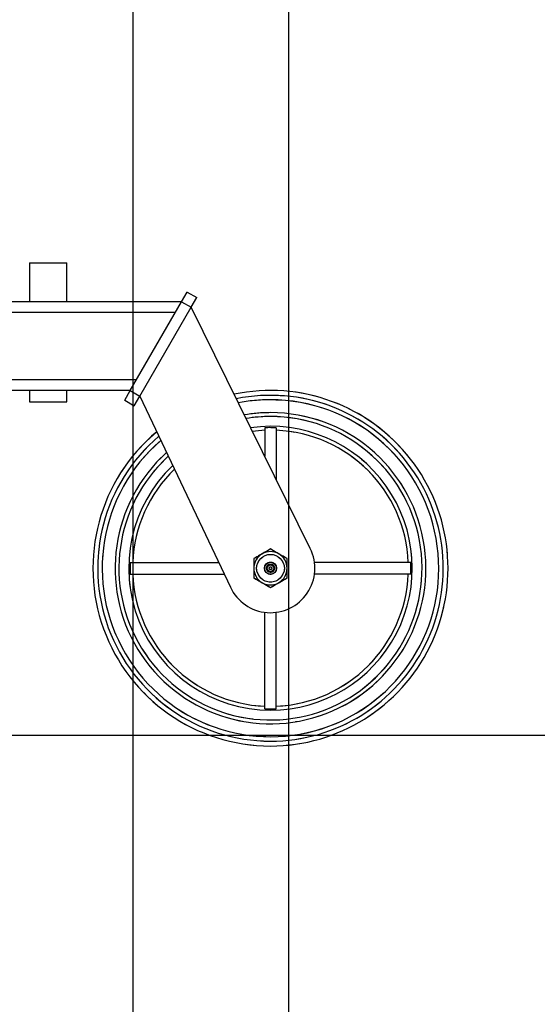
# Paper-space layout 'Sheet10' of a CAD drawing. Header units: inches. Extents: x 0.1 to 16.9, y 0.1 to 10.9.
# Tile 28 of 37: x 10 to 11, y 2.1 to 4. Entities that reach past the tile are written whole.
import ezdxf

# ---------------------------------------------------------------- set-up
doc = ezdxf.new("R2010")
doc.units = ezdxf.units.IN
doc.header["$MEASUREMENT"] = 0
doc.linetypes.add('PHANTOM', pattern=[0.5, 0.25, -0.05, 0.05, -0.05, 0.05, -0.05])
doc.layers.add('FORMAT', color=7, linetype='Continuous')
doc.styles.add('SLDTEXTSTYLE0', font='TXT', dxfattribs={"width": 0.75})
doc.dimstyles.new('SLDDIMSTYLE17', dxfattribs={"dimtxt": 0.104167, "dimasz": 0.13, "dimexe": 0, "dimexo": 0.0625, "dimgap": 0.026042, "dimtad": 0, "dimtih": 1, "dimtoh": 1, "dimdec": 0, "dimlfac": 12, "dimrnd": 1e-09, "dimzin": 12, "dimdsep": 46, "dimtxsty": 'SLDTEXTSTYLE0', "dimsah": 1, "dimcen": 0.09, "dimadec": 0, "dimazin": 3, "dimtfac": 1, "dimtdec": 0, "dimtofl": 0, "dimtmove": 0, "dimatfit": 3, "dimfxl": 1, "dimfrac": 2, "dimtolj": 1, "dimtzin": 12, "dimarcsym": 0})

# ---------------------------------------------------------------- blocks, each defined once
blk = doc.blocks.new('_D_107')
at = {"layer": 'FORMAT', "color": 7}
for p, q in [((10.5388, 6.5891), (10.5388, 1.0332)), ((7.0513, 3.1911), (7.0513, 1.0332)), ((8.617, 1.3104), (8.5853, 1.3104)), ((8.5853, 1.3104), (8.5853, 1.1449)), ((8.9249, 1.3104), (8.9566, 1.3104)), ((8.9566, 1.3104), (8.9566, 1.1449)), ((7.0513, 1.1582), (8.4941, 1.1582)), ((8.5853, 1.1449), (8.617, 1.1449)), ((8.9566, 1.1449), (8.9249, 1.1449)), ((10.5388, 1.1582), (9.0479, 1.1582))]:
    blk.add_line(p, q, dxfattribs=at)
for points in [[(7.0513, 1.1582), (7.1813, 1.1382), (7.1813, 1.1782)], [(10.5388, 1.1582), (10.4088, 1.1782), (10.4088, 1.1382)]]:
    blk.add_solid(points, dxfattribs=at)
at = {"layer": 'FORMAT', "color": 7, "char_height": 0.10417, "attachment_point": 1, "style": 'SLDTEXTSTYLE0'}
for s, insert in [('1063', (8.617, 1.2792)), ('42', (8.694, 1.1192))]:
    blk.add_mtext(s, dxfattribs=dict(at, insert=insert))
blk = doc.blocks.new('_D_108')
at = {"layer": 'FORMAT', "color": 7}
for p, q in [((10.2465, 7.4273), (10.2465, 1.4403)), ((7.0513, 3.1911), (7.0513, 1.4403)), ((8.4219, 1.7175), (8.3903, 1.7175)), ((8.3903, 1.7175), (8.3903, 1.552)), ((8.6528, 1.7175), (8.6845, 1.7175)), ((8.6845, 1.7175), (8.6845, 1.552)), ((7.0513, 1.5653), (8.299, 1.5653)), ((8.3903, 1.552), (8.4219, 1.552)), ((8.6845, 1.552), (8.6528, 1.552)), ((10.2465, 1.5653), (8.7758, 1.5653))]:
    blk.add_line(p, q, dxfattribs=at)
for points in [[(7.0513, 1.5653), (7.1813, 1.5453), (7.1813, 1.5853)], [(10.2465, 1.5653), (10.1165, 1.5853), (10.1165, 1.5453)]]:
    blk.add_solid(points, dxfattribs=at)
at = {"layer": 'FORMAT', "color": 7, "char_height": 0.10417, "attachment_point": 1, "style": 'SLDTEXTSTYLE0'}
for s, insert in [('974', (8.4219, 1.6863)), ('38', (8.4604, 1.5263))]:
    blk.add_mtext(s, dxfattribs=dict(at, insert=insert))
blk = doc.blocks.new('_D_111')
at = {"layer": 'FORMAT', "color": 7}
for p, q in [((10.5888, 6.6391), (11.3567, 6.6391)), ((11.2317, 6.6391), (11.2317, 5.24)), ((11.0778, 5.2189), (11.0461, 5.2189)), ((11.0461, 5.2189), (11.0461, 5.0534)), ((11.3857, 5.2189), (11.4174, 5.2189)), ((11.4174, 5.2189), (11.4174, 5.0534)), ((11.0461, 5.0534), (11.0778, 5.0534)), ((11.4174, 5.0534), (11.3857, 5.0534)), ((11.2317, 2.6109), (11.2317, 4.8934)), ((6.3825, 2.6109), (11.3567, 2.6109))]:
    blk.add_line(p, q, dxfattribs=at)
for points in [[(11.2317, 6.6391), (11.2117, 6.5091), (11.2517, 6.5091)], [(11.2317, 2.6109), (11.2517, 2.7409), (11.2117, 2.7409)]]:
    blk.add_solid(points, dxfattribs=at)
at = {"layer": 'FORMAT', "color": 7, "char_height": 0.10417, "attachment_point": 1, "style": 'SLDTEXTSTYLE0'}
for s, insert in [('1228', (11.0778, 5.1876)), ('48', (11.1548, 5.0276))]:
    blk.add_mtext(s, dxfattribs=dict(at, insert=insert))
blk = doc.blocks.new('_D_112')
at = {"layer": 'FORMAT', "color": 7}
for p, q in [((10.2965, 7.4773), (11.9361, 7.4773)), ((11.8111, 7.4773), (11.8111, 5.5763)), ((11.6572, 5.5552), (11.6255, 5.5552)), ((11.6255, 5.5552), (11.6255, 5.3897)), ((11.9651, 5.5552), (11.9968, 5.5552)), ((11.9968, 5.5552), (11.9968, 5.3897)), ((11.6255, 5.3897), (11.6572, 5.3897)), ((11.9968, 5.3897), (11.9651, 5.3897)), ((11.8111, 2.6109), (11.8111, 5.2297)), ((6.3825, 2.6109), (11.9361, 2.6109))]:
    blk.add_line(p, q, dxfattribs=at)
for points in [[(11.8111, 7.4773), (11.7911, 7.3473), (11.8311, 7.3473)], [(11.8111, 2.6109), (11.8311, 2.7409), (11.7911, 2.7409)]]:
    blk.add_solid(points, dxfattribs=at)
at = {"layer": 'FORMAT', "color": 7, "char_height": 0.10417, "attachment_point": 1, "style": 'SLDTEXTSTYLE0'}
for s, insert in [('1483', (11.6572, 5.524)), ('58', (11.7342, 5.364))]:
    blk.add_mtext(s, dxfattribs=dict(at, insert=insert))
blk = doc.blocks.new('_D_113')
at = {"layer": 'FORMAT', "color": 7}
for p, q in [((9.7969, 8.2118), (12.4278, 8.2118)), ((12.3028, 8.2118), (12.3028, 5.9448)), ((12.1489, 5.9237), (12.1172, 5.9237)), ((12.1172, 5.9237), (12.1172, 5.7582)), ((12.4567, 5.9237), (12.4884, 5.9237)), ((12.4884, 5.9237), (12.4884, 5.7582)), ((12.1172, 5.7582), (12.1489, 5.7582)), ((12.4884, 5.7582), (12.4567, 5.7582)), ((12.3028, 2.6109), (12.3028, 5.5981)), ((6.3825, 2.6109), (12.4278, 2.6109))]:
    blk.add_line(p, q, dxfattribs=at)
for points in [[(12.3028, 8.2118), (12.2828, 8.0818), (12.3228, 8.0818)], [(12.3028, 2.6109), (12.3228, 2.7409), (12.2828, 2.7409)]]:
    blk.add_solid(points, dxfattribs=at)
at = {"layer": 'FORMAT', "color": 7, "char_height": 0.10417, "attachment_point": 1, "style": 'SLDTEXTSTYLE0'}
for s, insert in [('1707', (12.1489, 5.8924)), ('67', (12.2258, 5.7324))]:
    blk.add_mtext(s, dxfattribs=dict(at, insert=insert))
blk = doc.blocks.new('_D_114')
at = {"layer": 'FORMAT', "color": 7}
for p, q in [((9.1242, 8.7919), (12.9115, 8.7919)), ((12.7865, 8.7919), (12.7865, 6.3557)), ((12.6325, 6.3346), (12.6008, 6.3346)), ((12.6008, 6.3346), (12.6008, 6.1691)), ((12.9404, 6.3346), (12.9721, 6.3346)), ((12.9721, 6.3346), (12.9721, 6.1691)), ((12.6008, 6.1691), (12.6325, 6.1691)), ((12.9721, 6.1691), (12.9404, 6.1691)), ((12.7865, 2.6109), (12.7865, 6.0091)), ((6.3825, 2.6109), (12.9115, 2.6109))]:
    blk.add_line(p, q, dxfattribs=at)
for points in [[(12.7865, 8.7919), (12.7665, 8.6619), (12.8065, 8.6619)], [(12.7865, 2.6109), (12.8065, 2.7409), (12.7665, 2.7409)]]:
    blk.add_solid(points, dxfattribs=at)
at = {"layer": 'FORMAT', "color": 7, "char_height": 0.10417, "attachment_point": 1, "style": 'SLDTEXTSTYLE0'}
for s, insert in [('1884', (12.6325, 6.3034)), ('74', (12.7095, 6.1434))]:
    blk.add_mtext(s, dxfattribs=dict(at, insert=insert))

psp = doc.layouts.new('Sheet10')

# ---------------------------------------------------------------- linework, layer by layer
at = {"color": 7, "linetype": 'Continuous', "lineweight": 25}
for p, q in [((10.0527, 3.4963), (10.0527, 3.4234)), ((10.0527, 3.4963), (10.1227, 3.4963)), ((10.1227, 3.4234), (10.1227, 3.4963)), ((10.3377, 3.4234), (10.3481, 3.4414)), ((10.3481, 3.4414), (10.3662, 3.431)), ((10.3377, 3.4234), (9.8638, 3.4234)), ((10.2415, 3.2567), (10.3377, 3.4234)), ((10.3377, 3.4234), (10.3558, 3.4129)), ((10.3558, 3.4129), (10.3662, 3.431)), ((10.3262, 3.4034), (9.8638, 3.4034)), ((10.2595, 3.2463), (10.3558, 3.4129)), ((10.5794, 2.9605), (10.3558, 3.4129)), ((10.253, 3.2767), (9.8638, 3.2767)), ((10.2415, 3.2567), (9.8638, 3.2567)), ((10.0527, 3.2567), (10.0527, 3.2359)), ((10.1227, 3.2359), (10.1227, 3.2567)), ((10.2311, 3.2386), (10.2415, 3.2567)), ((10.2415, 3.2567), (10.2595, 3.2463)), ((10.0527, 3.2359), (10.1227, 3.2359)), ((10.2311, 3.2386), (10.2491, 3.2282)), ((10.2491, 3.2282), (10.2595, 3.2463)), ((10.2595, 3.2463), (10.4294, 2.8879)), ((10.4939, 3.187), (10.4939, 3.1335)), ((10.5155, 3.187), (10.5155, 3.0897)), ((10.2412, 2.9344), (10.4073, 2.9344)), ((10.7682, 2.9344), (10.5873, 2.9344)), ((10.2412, 2.9127), (10.4176, 2.9127)), ((10.7682, 2.9127), (10.5873, 2.9127)), ((10.4939, 2.6601), (10.4939, 2.8409)), ((10.5155, 2.6601), (10.5155, 2.8409))]:
    psp.add_line(p, q, dxfattribs=at)
at = {"color": 7, "linetype": 'PHANTOM', "lineweight": 18}
for p, q in [((10.0527, 3.4963), (10.0527, 3.4234)), ((10.0527, 3.4963), (10.1227, 3.4963)), ((10.0527, 3.4963), (10.0527, 3.4234)), ((10.0527, 3.4963), (10.1227, 3.4963)), ((10.0527, 3.4963), (10.0527, 3.4234)), ((10.0527, 3.4963), (10.1227, 3.4963)), ((10.1227, 3.4234), (10.1227, 3.4963)), ((10.1227, 3.4234), (10.1227, 3.4963)), ((10.1227, 3.4234), (10.1227, 3.4963)), ((10.3377, 3.4234), (10.3481, 3.4414)), ((10.3377, 3.4234), (10.3481, 3.4414)), ((10.3377, 3.4234), (10.3481, 3.4414)), ((10.3481, 3.4414), (10.3662, 3.431)), ((10.3481, 3.4414), (10.3662, 3.431)), ((10.3481, 3.4414), (10.3662, 3.431)), ((10.3377, 3.4234), (9.8638, 3.4234)), ((10.3377, 3.4234), (9.8638, 3.4234)), ((10.3377, 3.4234), (9.8638, 3.4234)), ((10.2415, 3.2567), (10.3377, 3.4234)), ((10.2415, 3.2567), (10.3377, 3.4234)), ((10.2415, 3.2567), (10.3377, 3.4234)), ((10.3377, 3.4234), (10.3558, 3.4129)), ((10.3377, 3.4234), (10.3558, 3.4129)), ((10.3377, 3.4234), (10.3558, 3.4129)), ((10.3558, 3.4129), (10.3662, 3.431)), ((10.3558, 3.4129), (10.3662, 3.431)), ((10.3558, 3.4129), (10.3662, 3.431)), ((10.3262, 3.4034), (9.8638, 3.4034)), ((10.3262, 3.4034), (9.8638, 3.4034)), ((10.3262, 3.4034), (9.8638, 3.4034)), ((10.2595, 3.2463), (10.3558, 3.4129)), ((10.2595, 3.2463), (10.3558, 3.4129)), ((10.2595, 3.2463), (10.3558, 3.4129)), ((10.5794, 2.9605), (10.3558, 3.4129)), ((10.5794, 2.9605), (10.3558, 3.4129)), ((10.5794, 2.9605), (10.3558, 3.4129)), ((10.253, 3.2767), (9.8638, 3.2767)), ((10.253, 3.2767), (9.8638, 3.2767)), ((10.253, 3.2767), (9.8638, 3.2767)), ((10.2415, 3.2567), (9.8638, 3.2567)), ((10.2415, 3.2567), (9.8638, 3.2567)), ((10.2415, 3.2567), (9.8638, 3.2567)), ((10.0527, 3.2567), (10.0527, 3.2359)), ((10.0527, 3.2567), (10.0527, 3.2359)), ((10.0527, 3.2567), (10.0527, 3.2359)), ((10.1227, 3.2359), (10.1227, 3.2567)), ((10.1227, 3.2359), (10.1227, 3.2567)), ((10.1227, 3.2359), (10.1227, 3.2567)), ((10.2311, 3.2386), (10.2415, 3.2567)), ((10.2311, 3.2386), (10.2415, 3.2567)), ((10.2311, 3.2386), (10.2415, 3.2567)), ((10.2415, 3.2567), (10.2595, 3.2463)), ((10.2415, 3.2567), (10.2595, 3.2463)), ((10.2415, 3.2567), (10.2595, 3.2463)), ((10.0527, 3.2359), (10.1227, 3.2359)), ((10.0527, 3.2359), (10.1227, 3.2359)), ((10.0527, 3.2359), (10.1227, 3.2359)), ((10.2311, 3.2386), (10.2491, 3.2282)), ((10.2311, 3.2386), (10.2491, 3.2282)), ((10.2311, 3.2386), (10.2491, 3.2282)), ((10.2491, 3.2282), (10.2595, 3.2463)), ((10.2491, 3.2282), (10.2595, 3.2463)), ((10.2491, 3.2282), (10.2595, 3.2463)), ((10.2595, 3.2463), (10.4294, 2.8879)), ((10.2595, 3.2463), (10.4294, 2.8879)), ((10.2595, 3.2463), (10.4294, 2.8879)), ((10.4939, 3.187), (10.4939, 3.1335)), ((10.4939, 3.187), (10.4939, 3.1335)), ((10.4939, 3.187), (10.4939, 3.1335)), ((10.5155, 3.187), (10.5155, 3.0897)), ((10.5155, 3.187), (10.5155, 3.0897)), ((10.5155, 3.187), (10.5155, 3.0897)), ((10.2412, 2.9344), (10.4073, 2.9344)), ((10.2412, 2.9344), (10.4073, 2.9344)), ((10.2412, 2.9344), (10.4073, 2.9344)), ((10.7682, 2.9344), (10.5873, 2.9344)), ((10.7682, 2.9344), (10.5873, 2.9344)), ((10.7682, 2.9344), (10.5873, 2.9344)), ((10.2412, 2.9127), (10.4176, 2.9127)), ((10.2412, 2.9127), (10.4176, 2.9127)), ((10.2412, 2.9127), (10.4176, 2.9127)), ((10.7682, 2.9127), (10.5873, 2.9127)), ((10.7682, 2.9127), (10.5873, 2.9127)), ((10.7682, 2.9127), (10.5873, 2.9127)), ((10.4939, 2.6601), (10.4939, 2.8409)), ((10.4939, 2.6601), (10.4939, 2.8409)), ((10.4939, 2.6601), (10.4939, 2.8409)), ((10.5155, 2.6601), (10.5155, 2.8409)), ((10.5155, 2.6601), (10.5155, 2.8409)), ((10.5155, 2.6601), (10.5155, 2.8409))]:
    psp.add_line(p, q, dxfattribs=at)
at = {"color": 7, "linetype": 'Continuous', "lineweight": 25, "flags": 128}
psp.add_lwpolyline([(10.4939, 3.1822), (10.4764, 3.1809), (10.4708, 3.1802)], dxfattribs=at)
at = {"color": 7, "linetype": 'PHANTOM', "lineweight": 18, "flags": 128}
psp.add_lwpolyline([(10.4939, 3.1822), (10.4764, 3.1809), (10.4708, 3.1802)], dxfattribs=at)
psp.add_lwpolyline([(10.4939, 3.1822), (10.4764, 3.1809), (10.4708, 3.1802)], dxfattribs=at)
psp.add_lwpolyline([(10.4939, 3.1822), (10.4764, 3.1809), (10.4708, 3.1802)], dxfattribs=at)
at = {"color": 7, "linetype": 'Continuous', "lineweight": 25}
for radius in [0.026, 0.0115, 0.0112, 0.0111, 0.00772, 0.00611, 0.00263]:
    psp.add_circle((10.5047, 2.9236), radius, dxfattribs=at)
at = {"color": 7, "linetype": 'PHANTOM', "lineweight": 18}
for radius in [0.026, 0.026, 0.026, 0.0115, 0.0115, 0.0115, 0.0112, 0.0112, 0.0112, 0.0111, 0.0111, 0.0111, 0.00772, 0.00772, 0.00772, 0.00611, 0.00611, 0.00611, 0.00263, 0.00263, 0.00263]:
    psp.add_circle((10.5047, 2.9236), radius, dxfattribs=at)
at = {"color": 7, "linetype": 'Continuous', "lineweight": 25}
for radius, start, end in [(0.3333, 270, 101.8268), (0.3159, 130.6533, 90), (0.3242, 270, 101.4103), (0.3159, 90, 101.0109), (0.2917, 131.9603, 90), (0.2917, 90, 99.7039), (0.2845, 132.3941, 90), (0.2845, 90, 99.2701), (0.3333, 129.8374, 270), (0.2661, 270, 98.0561), (0.2589, 2.3981, 87.6019), (0.3242, 130.2539, 270), (0.2661, 133.6081, 270), (0.2589, 134.1355, 177.6019), (0.0833, 205.3599, 26.3043), (0.0312, 60, 120), (0.0313, 120, 180), (0.0312, 0, 60), (0.0313, 180, 240), (0.0312, 300, 0), (0.2589, 182.3981, 267.6019), (0.2589, 272.3981, 357.6019), (0.0313, 240, 300)]:
    psp.add_arc((10.5047, 2.9236), radius, start, end, dxfattribs=at)
at = {"color": 7, "linetype": 'PHANTOM', "lineweight": 18}
for radius, start, end in [(0.3333, 270, 101.8268), (0.3333, 270, 101.8268), (0.3333, 270, 101.8268), (0.3159, 130.6533, 90), (0.3159, 130.6533, 90), (0.3159, 130.6533, 90), (0.3242, 270, 101.4103), (0.3242, 270, 101.4103), (0.3242, 270, 101.4103), (0.3159, 90, 101.0109), (0.3159, 90, 101.0109), (0.3159, 90, 101.0109), (0.2917, 131.9603, 90), (0.2917, 131.9603, 90), (0.2917, 131.9603, 90), (0.2917, 90, 99.7039), (0.2917, 90, 99.7039), (0.2917, 90, 99.7039), (0.2845, 132.3941, 90), (0.2845, 132.3941, 90), (0.2845, 132.3941, 90), (0.2845, 90, 99.2701), (0.2845, 90, 99.2701), (0.2845, 90, 99.2701), (0.3333, 129.8374, 270), (0.3333, 129.8374, 270), (0.3333, 129.8374, 270), (0.2661, 270, 98.0561), (0.2661, 270, 98.0561), (0.2661, 270, 98.0561), (0.2589, 2.3981, 87.6019), (0.2589, 2.3981, 87.6019), (0.2589, 2.3981, 87.6019), (0.3242, 130.2539, 270), (0.3242, 130.2539, 270), (0.3242, 130.2539, 270), (0.2661, 133.6081, 270), (0.2661, 133.6081, 270), (0.2661, 133.6081, 270), (0.2589, 134.1355, 177.6019), (0.2589, 134.1355, 177.6019), (0.2589, 134.1355, 177.6019), (0.0833, 205.3599, 26.3043), (0.0833, 205.3599, 26.3043), (0.0833, 205.3599, 26.3043), (0.0312, 60, 120), (0.0312, 60, 120), (0.0312, 60, 120), (0.0313, 120, 180), (0.0313, 120, 180), (0.0313, 120, 180), (0.0312, 0, 60), (0.0312, 0, 60), (0.0312, 0, 60), (0.0313, 180, 240), (0.0313, 180, 240), (0.0313, 180, 240), (0.0312, 300, 0), (0.0312, 300, 0), (0.0312, 300, 0), (0.2589, 182.3981, 267.6019), (0.2589, 182.3981, 267.6019), (0.2589, 182.3981, 267.6019), (0.2589, 272.3981, 357.6019), (0.2589, 272.3981, 357.6019), (0.2589, 272.3981, 357.6019), (0.0313, 240, 300), (0.0313, 240, 300), (0.0313, 240, 300)]:
    psp.add_arc((10.5047, 2.9236), radius, start, end, dxfattribs=at)
at = {"color": 7, "linetype": 'Continuous', "lineweight": 25}
for points, knots in [([(10.5155, 3.187), (10.51, 3.1871), (10.5028, 3.1873), (10.4955, 3.1871), (10.4939, 3.187)], [0, 0, 0, 0, 0.769378, 1, 1, 1, 1]), ([(10.5047, 2.9597), (10.5022, 2.9582), (10.497, 2.9552), (10.4917, 2.9522), (10.4891, 2.9506)], [0, 0, 0, 0, 0.495458, 1, 1, 1, 1]), ([(10.5203, 2.9506), (10.52, 2.9508), (10.5172, 2.9525), (10.5119, 2.9555), (10.5071, 2.9583), (10.5047, 2.9597)], [0, 0, 0, 0, 0.070092, 0.530785, 1, 1, 1, 1]), ([(10.4891, 2.9506), (10.4887, 2.9504), (10.4859, 2.9488), (10.4806, 2.9457), (10.4759, 2.943), (10.4735, 2.9416)], [0, 0, 0, 0, 0.070092, 0.530785, 1, 1, 1, 1]), ([(10.4735, 2.9416), (10.4735, 2.9403), (10.4735, 2.9344), (10.4735, 2.9283), (10.4735, 2.9236)], [0, 0, 0, 0, 0.227411, 1, 1, 1, 1]), ([(10.536, 2.9416), (10.5334, 2.9431), (10.5283, 2.946), (10.523, 2.9491), (10.5203, 2.9506)], [0, 0, 0, 0, 0.495458, 1, 1, 1, 1]), ([(10.536, 2.9236), (10.536, 2.9283), (10.536, 2.9344), (10.536, 2.9403), (10.536, 2.9416)], [0, 0, 0, 0, 0.772589, 1, 1, 1, 1]), ([(10.2412, 2.9344), (10.2411, 2.9288), (10.241, 2.9216), (10.2412, 2.9144), (10.2412, 2.9127)], [0, 0, 0, 0, 0.769378, 1, 1, 1, 1]), ([(10.4735, 2.9236), (10.4735, 2.9221), (10.4735, 2.916), (10.4735, 2.91), (10.4735, 2.9055)], [0, 0, 0, 0, 0.244767, 1, 1, 1, 1]), ([(10.536, 2.9055), (10.536, 2.91), (10.536, 2.916), (10.536, 2.9221), (10.536, 2.9236)], [0, 0, 0, 0, 0.755233, 1, 1, 1, 1]), ([(10.7682, 2.9127), (10.7683, 2.9183), (10.7684, 2.9255), (10.7682, 2.9327), (10.7682, 2.9344)], [0, 0, 0, 0, 0.769378, 1, 1, 1, 1]), ([(10.4735, 2.9055), (10.476, 2.9041), (10.4811, 2.9011), (10.4864, 2.898), (10.4891, 2.8965)], [0, 0, 0, 0, 0.495458, 1, 1, 1, 1]), ([(10.5203, 2.8965), (10.5207, 2.8967), (10.5235, 2.8983), (10.5288, 2.9014), (10.5336, 2.9041), (10.536, 2.9055)], [0, 0, 0, 0, 0.070092, 0.530785, 1, 1, 1, 1]), ([(10.4891, 2.8965), (10.4894, 2.8963), (10.4923, 2.8947), (10.4975, 2.8916), (10.5023, 2.8889), (10.5047, 2.8875)], [0, 0, 0, 0, 0.070092, 0.530785, 1, 1, 1, 1]), ([(10.5047, 2.8875), (10.5072, 2.8889), (10.5124, 2.8919), (10.5177, 2.895), (10.5203, 2.8965)], [0, 0, 0, 0, 0.495458, 1, 1, 1, 1]), ([(10.4939, 2.6601), (10.4994, 2.66), (10.5067, 2.6599), (10.5139, 2.6601), (10.5155, 2.6601)], [0, 0, 0, 0, 0.769378, 1, 1, 1, 1])]:
    psp.add_open_spline(points, degree=3, knots=knots, dxfattribs=at)
at = {"color": 7, "linetype": 'PHANTOM', "lineweight": 18}
for points, knots in [([(10.5155, 3.187), (10.51, 3.1871), (10.5028, 3.1873), (10.4955, 3.1871), (10.4939, 3.187)], [0, 0, 0, 0, 0.769378, 1, 1, 1, 1]), ([(10.5155, 3.187), (10.51, 3.1871), (10.5028, 3.1873), (10.4955, 3.1871), (10.4939, 3.187)], [0, 0, 0, 0, 0.769378, 1, 1, 1, 1]), ([(10.5155, 3.187), (10.51, 3.1871), (10.5028, 3.1873), (10.4955, 3.1871), (10.4939, 3.187)], [0, 0, 0, 0, 0.769378, 1, 1, 1, 1]), ([(10.5047, 2.9597), (10.5022, 2.9582), (10.497, 2.9552), (10.4917, 2.9522), (10.4891, 2.9506)], [0, 0, 0, 0, 0.495458, 1, 1, 1, 1]), ([(10.5047, 2.9597), (10.5022, 2.9582), (10.497, 2.9552), (10.4917, 2.9522), (10.4891, 2.9506)], [0, 0, 0, 0, 0.495458, 1, 1, 1, 1]), ([(10.5047, 2.9597), (10.5022, 2.9582), (10.497, 2.9552), (10.4917, 2.9522), (10.4891, 2.9506)], [0, 0, 0, 0, 0.495458, 1, 1, 1, 1]), ([(10.5203, 2.9506), (10.52, 2.9508), (10.5172, 2.9525), (10.5119, 2.9555), (10.5071, 2.9583), (10.5047, 2.9597)], [0, 0, 0, 0, 0.070092, 0.530785, 1, 1, 1, 1]), ([(10.5203, 2.9506), (10.52, 2.9508), (10.5172, 2.9525), (10.5119, 2.9555), (10.5071, 2.9583), (10.5047, 2.9597)], [0, 0, 0, 0, 0.070092, 0.530785, 1, 1, 1, 1]), ([(10.5203, 2.9506), (10.52, 2.9508), (10.5172, 2.9525), (10.5119, 2.9555), (10.5071, 2.9583), (10.5047, 2.9597)], [0, 0, 0, 0, 0.070092, 0.530785, 1, 1, 1, 1]), ([(10.4891, 2.9506), (10.4887, 2.9504), (10.4859, 2.9488), (10.4806, 2.9457), (10.4759, 2.943), (10.4735, 2.9416)], [0, 0, 0, 0, 0.070092, 0.530785, 1, 1, 1, 1]), ([(10.4891, 2.9506), (10.4887, 2.9504), (10.4859, 2.9488), (10.4806, 2.9457), (10.4759, 2.943), (10.4735, 2.9416)], [0, 0, 0, 0, 0.070092, 0.530785, 1, 1, 1, 1]), ([(10.4891, 2.9506), (10.4887, 2.9504), (10.4859, 2.9488), (10.4806, 2.9457), (10.4759, 2.943), (10.4735, 2.9416)], [0, 0, 0, 0, 0.070092, 0.530785, 1, 1, 1, 1]), ([(10.4735, 2.9416), (10.4735, 2.9403), (10.4735, 2.9344), (10.4735, 2.9283), (10.4735, 2.9236)], [0, 0, 0, 0, 0.227411, 1, 1, 1, 1]), ([(10.4735, 2.9416), (10.4735, 2.9403), (10.4735, 2.9344), (10.4735, 2.9283), (10.4735, 2.9236)], [0, 0, 0, 0, 0.227411, 1, 1, 1, 1]), ([(10.4735, 2.9416), (10.4735, 2.9403), (10.4735, 2.9344), (10.4735, 2.9283), (10.4735, 2.9236)], [0, 0, 0, 0, 0.227411, 1, 1, 1, 1]), ([(10.536, 2.9416), (10.5334, 2.9431), (10.5283, 2.946), (10.523, 2.9491), (10.5203, 2.9506)], [0, 0, 0, 0, 0.495458, 1, 1, 1, 1]), ([(10.536, 2.9416), (10.5334, 2.9431), (10.5283, 2.946), (10.523, 2.9491), (10.5203, 2.9506)], [0, 0, 0, 0, 0.495458, 1, 1, 1, 1]), ([(10.536, 2.9416), (10.5334, 2.9431), (10.5283, 2.946), (10.523, 2.9491), (10.5203, 2.9506)], [0, 0, 0, 0, 0.495458, 1, 1, 1, 1]), ([(10.536, 2.9236), (10.536, 2.9283), (10.536, 2.9344), (10.536, 2.9403), (10.536, 2.9416)], [0, 0, 0, 0, 0.772589, 1, 1, 1, 1]), ([(10.536, 2.9236), (10.536, 2.9283), (10.536, 2.9344), (10.536, 2.9403), (10.536, 2.9416)], [0, 0, 0, 0, 0.772589, 1, 1, 1, 1]), ([(10.536, 2.9236), (10.536, 2.9283), (10.536, 2.9344), (10.536, 2.9403), (10.536, 2.9416)], [0, 0, 0, 0, 0.772589, 1, 1, 1, 1]), ([(10.2412, 2.9344), (10.2411, 2.9288), (10.241, 2.9216), (10.2412, 2.9144), (10.2412, 2.9127)], [0, 0, 0, 0, 0.769378, 1, 1, 1, 1]), ([(10.2412, 2.9344), (10.2411, 2.9288), (10.241, 2.9216), (10.2412, 2.9144), (10.2412, 2.9127)], [0, 0, 0, 0, 0.769378, 1, 1, 1, 1]), ([(10.2412, 2.9344), (10.2411, 2.9288), (10.241, 2.9216), (10.2412, 2.9144), (10.2412, 2.9127)], [0, 0, 0, 0, 0.769378, 1, 1, 1, 1]), ([(10.4735, 2.9236), (10.4735, 2.9221), (10.4735, 2.916), (10.4735, 2.91), (10.4735, 2.9055)], [0, 0, 0, 0, 0.244767, 1, 1, 1, 1]), ([(10.4735, 2.9236), (10.4735, 2.9221), (10.4735, 2.916), (10.4735, 2.91), (10.4735, 2.9055)], [0, 0, 0, 0, 0.244767, 1, 1, 1, 1]), ([(10.4735, 2.9236), (10.4735, 2.9221), (10.4735, 2.916), (10.4735, 2.91), (10.4735, 2.9055)], [0, 0, 0, 0, 0.244767, 1, 1, 1, 1]), ([(10.536, 2.9055), (10.536, 2.91), (10.536, 2.916), (10.536, 2.9221), (10.536, 2.9236)], [0, 0, 0, 0, 0.755233, 1, 1, 1, 1]), ([(10.536, 2.9055), (10.536, 2.91), (10.536, 2.916), (10.536, 2.9221), (10.536, 2.9236)], [0, 0, 0, 0, 0.755233, 1, 1, 1, 1]), ([(10.536, 2.9055), (10.536, 2.91), (10.536, 2.916), (10.536, 2.9221), (10.536, 2.9236)], [0, 0, 0, 0, 0.755233, 1, 1, 1, 1]), ([(10.7682, 2.9127), (10.7683, 2.9183), (10.7684, 2.9255), (10.7682, 2.9327), (10.7682, 2.9344)], [0, 0, 0, 0, 0.769378, 1, 1, 1, 1]), ([(10.7682, 2.9127), (10.7683, 2.9183), (10.7684, 2.9255), (10.7682, 2.9327), (10.7682, 2.9344)], [0, 0, 0, 0, 0.769378, 1, 1, 1, 1]), ([(10.7682, 2.9127), (10.7683, 2.9183), (10.7684, 2.9255), (10.7682, 2.9327), (10.7682, 2.9344)], [0, 0, 0, 0, 0.769378, 1, 1, 1, 1]), ([(10.4735, 2.9055), (10.476, 2.9041), (10.4811, 2.9011), (10.4864, 2.898), (10.4891, 2.8965)], [0, 0, 0, 0, 0.495458, 1, 1, 1, 1]), ([(10.4735, 2.9055), (10.476, 2.9041), (10.4811, 2.9011), (10.4864, 2.898), (10.4891, 2.8965)], [0, 0, 0, 0, 0.495458, 1, 1, 1, 1]), ([(10.4735, 2.9055), (10.476, 2.9041), (10.4811, 2.9011), (10.4864, 2.898), (10.4891, 2.8965)], [0, 0, 0, 0, 0.495458, 1, 1, 1, 1]), ([(10.5203, 2.8965), (10.5207, 2.8967), (10.5235, 2.8983), (10.5288, 2.9014), (10.5336, 2.9041), (10.536, 2.9055)], [0, 0, 0, 0, 0.070092, 0.530785, 1, 1, 1, 1]), ([(10.5203, 2.8965), (10.5207, 2.8967), (10.5235, 2.8983), (10.5288, 2.9014), (10.5336, 2.9041), (10.536, 2.9055)], [0, 0, 0, 0, 0.070092, 0.530785, 1, 1, 1, 1]), ([(10.5203, 2.8965), (10.5207, 2.8967), (10.5235, 2.8983), (10.5288, 2.9014), (10.5336, 2.9041), (10.536, 2.9055)], [0, 0, 0, 0, 0.070092, 0.530785, 1, 1, 1, 1]), ([(10.4891, 2.8965), (10.4894, 2.8963), (10.4923, 2.8947), (10.4975, 2.8916), (10.5023, 2.8889), (10.5047, 2.8875)], [0, 0, 0, 0, 0.070092, 0.530785, 1, 1, 1, 1]), ([(10.4891, 2.8965), (10.4894, 2.8963), (10.4923, 2.8947), (10.4975, 2.8916), (10.5023, 2.8889), (10.5047, 2.8875)], [0, 0, 0, 0, 0.070092, 0.530785, 1, 1, 1, 1]), ([(10.4891, 2.8965), (10.4894, 2.8963), (10.4923, 2.8947), (10.4975, 2.8916), (10.5023, 2.8889), (10.5047, 2.8875)], [0, 0, 0, 0, 0.070092, 0.530785, 1, 1, 1, 1]), ([(10.5047, 2.8875), (10.5072, 2.8889), (10.5124, 2.8919), (10.5177, 2.895), (10.5203, 2.8965)], [0, 0, 0, 0, 0.495458, 1, 1, 1, 1]), ([(10.5047, 2.8875), (10.5072, 2.8889), (10.5124, 2.8919), (10.5177, 2.895), (10.5203, 2.8965)], [0, 0, 0, 0, 0.495458, 1, 1, 1, 1]), ([(10.5047, 2.8875), (10.5072, 2.8889), (10.5124, 2.8919), (10.5177, 2.895), (10.5203, 2.8965)], [0, 0, 0, 0, 0.495458, 1, 1, 1, 1]), ([(10.4939, 2.6601), (10.4994, 2.66), (10.5067, 2.6599), (10.5139, 2.6601), (10.5155, 2.6601)], [0, 0, 0, 0, 0.769378, 1, 1, 1, 1]), ([(10.4939, 2.6601), (10.4994, 2.66), (10.5067, 2.6599), (10.5139, 2.6601), (10.5155, 2.6601)], [0, 0, 0, 0, 0.769378, 1, 1, 1, 1]), ([(10.4939, 2.6601), (10.4994, 2.66), (10.5067, 2.6599), (10.5139, 2.6601), (10.5155, 2.6601)], [0, 0, 0, 0, 0.769378, 1, 1, 1, 1])]:
    psp.add_open_spline(points, degree=3, knots=knots, dxfattribs=at)

# ---------------------------------------------------------------- dimensions: what is measured, and where the dimension line sits
at = {"layer": 'FORMAT', "color": 7}
for base, p1, p2, picture, middle in [((12.7865, 2.6109), (9.0742, 8.7919), (6.3325, 2.6109), '_D_114', (12.7865, 6.1824)), ((12.3028, 8.2118), (6.3325, 2.6109), (9.7469, 8.2118), '_D_113', (12.3028, 5.7715)), ((11.8111, 2.6109), (10.2465, 7.4773), (6.3325, 2.6109), '_D_112', (11.8111, 5.403)), ((11.2317, 6.6391), (6.3325, 2.6109), (10.5388, 6.6391), '_D_111', (11.2317, 5.0667))]:
    dim = psp.add_linear_dim(base=base, p1=p1, p2=p2, angle=90, dimstyle='SLDDIMSTYLE17', dxfattribs=at)
    dim.commit()
    dim.dimension.update_dxf_attribs({"geometry": picture, "text_midpoint": middle, "dimtype": 160})
for base, p1, p2, picture, middle in [((7.0513, 1.5653), (10.2465, 7.4773), (7.0513, 3.2411), '_D_108', (8.5374, 1.5653)), ((10.5388, 1.1582), (7.0513, 3.2411), (10.5388, 6.6391), '_D_107', (8.771, 1.1582))]:
    dim = psp.add_linear_dim(base=base, p1=p1, p2=p2, dimstyle='SLDDIMSTYLE17', dxfattribs=at)
    dim.commit()
    dim.dimension.update_dxf_attribs({"geometry": picture, "text_midpoint": middle, "dimtype": 160})

doc.saveas('drawing.dxf')
